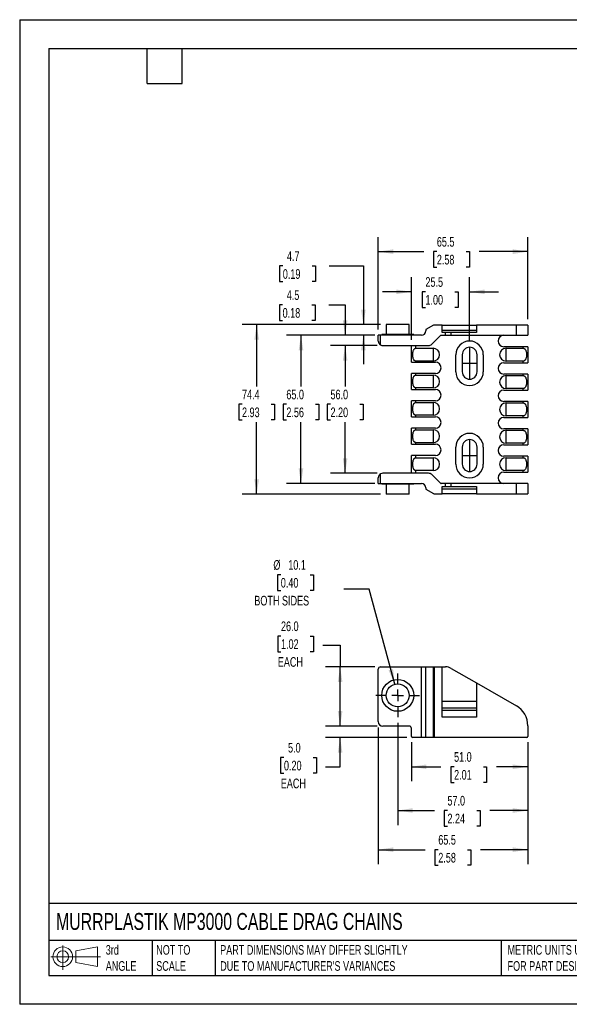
# Model space of a CAD drawing. Header units: millimetres. Extents: x 0 to 559, y 0 to 432.
# Tile 1 of 5: x 0 to 241, y 0 to 432. Entities that reach past the tile are written whole.
import ezdxf

# ---------------------------------------------------------------- set-up
doc = ezdxf.new("R2010")
doc.units = ezdxf.units.MM
doc.header["$LTSCALE"] = 2
doc.linetypes.add('CENTERX2', pattern=[20.32, 12.7, -2.54, 2.54, -2.54])
doc.layers.add('CENTER', color=40, linetype='CENTERX2')
doc.layers.add('DIMENSIONS', color=140, linetype='Continuous', lineweight=25)
doc.layers.add('TEXT', color=140, linetype='Continuous', lineweight=25)
doc.styles.add('SLDTEXTSTYLE0', font='TXT', dxfattribs={"width": 0.7})
doc.dimstyles.new('SLDDIMSTYLE0', dxfattribs={"dimtxt": 4.316016, "dimasz": 6.604, "dimexe": 0, "dimexo": 0.0625, "dimgap": 1.079004, "dimtad": 0, "dimtih": 1, "dimtoh": 1, "dimdec": 1, "dimrnd": 1e-09, "dimzin": 4, "dimdsep": 46, "dimtxsty": 'SLDTEXTSTYLE0', "dimsah": 1, "dimcen": 0.09, "dimadec": 0, "dimazin": 1, "dimtfac": 1, "dimtdec": 1, "dimtofl": 0, "dimtmove": 0, "dimatfit": 3, "dimfxl": 0, "dimfrac": 2, "dimtolj": 1, "dimtzin": 12, "dimarcsym": 0})
doc.dimstyles.new('SLDDIMSTYLE1', dxfattribs={"dimtxt": 4.316016, "dimasz": 6.604, "dimexe": 0, "dimexo": 0.0625, "dimgap": 1.079004, "dimtad": 0, "dimtih": 1, "dimtoh": 1, "dimdec": 1, "dimrnd": 1e-09, "dimzin": 12, "dimdsep": 46, "dimtxsty": 'SLDTEXTSTYLE0', "dimsah": 1, "dimcen": 0.09, "dimadec": 0, "dimazin": 3, "dimtfac": 1, "dimtdec": 1, "dimtofl": 0, "dimtmove": 0, "dimatfit": 3, "dimfxl": 0, "dimfrac": 2, "dimtolj": 1, "dimtzin": 12, "dimarcsym": 0})
doc.dimstyles.new('SLDDIMSTYLE2', dxfattribs={"dimtxt": 4.316016, "dimasz": 6.604, "dimexe": 0, "dimexo": 0.0625, "dimgap": 1.079004, "dimtad": 0, "dimtih": 1, "dimtoh": 1, "dimdec": 1, "dimrnd": 1e-09, "dimzin": 12, "dimdsep": 46, "dimtxsty": 'SLDTEXTSTYLE0', "dimsah": 1, "dimcen": 0, "dimadec": 0, "dimazin": 3, "dimtfac": 1, "dimtdec": 1, "dimtofl": 0, "dimtmove": 0, "dimatfit": 3, "dimfxl": 0, "dimfrac": 2, "dimtolj": 1, "dimtzin": 12, "dimarcsym": 0})
doc.dimstyles.new('SLDDIMSTYLE4', dxfattribs={"dimtxt": 4.316016, "dimasz": 6.604, "dimexe": 0, "dimexo": 0.0625, "dimgap": 1.079004, "dimtad": 0, "dimtih": 1, "dimtoh": 1, "dimdec": 1, "dimrnd": 1e-09, "dimzin": 4, "dimdsep": 46, "dimtxsty": 'SLDTEXTSTYLE0', "dimsah": 1, "dimcen": 0.09, "dimadec": 0, "dimazin": 1, "dimtfac": 1, "dimtdec": 1, "dimtmove": 0, "dimatfit": 0, "dimfxl": 0, "dimfrac": 2, "dimtolj": 1, "dimtzin": 12, "dimarcsym": 0})
doc.dimstyles.new('SLDDIMSTYLE5', dxfattribs={"dimtxt": 4.316016, "dimasz": 6.604, "dimexe": 0, "dimexo": 0.0625, "dimgap": 1.079004, "dimtad": 0, "dimtih": 1, "dimtoh": 1, "dimdec": 1, "dimrnd": 1e-09, "dimzin": 12, "dimdsep": 46, "dimtxsty": 'SLDTEXTSTYLE0', "dimsah": 1, "dimcen": 0.09, "dimadec": 0, "dimazin": 3, "dimtfac": 1, "dimtdec": 1, "dimtmove": 0, "dimatfit": 0, "dimfxl": 0, "dimfrac": 2, "dimtolj": 1, "dimtzin": 12, "dimarcsym": 0})

# ---------------------------------------------------------------- blocks, each defined once
blk = doc.blocks.new('Block11')
at = {"color": 7, "linetype": 'Continuous', "lineweight": 18}
for p, q in [((5.18, 10.62), (5.18, 0)), ((10.96, 8.33), (20.35, 10.06)), ((20.35, 10.06), (20.35, 1.46)), ((0, 5.76), (21.75, 5.76)), ((10.96, 3.19), (10.96, 8.33)), ((10.96, 3.19), (20.35, 1.46))]:
    blk.add_line(p, q, dxfattribs=at)
for radius in [4.3, 2.57]:
    blk.add_circle((5.18, 5.76), radius, dxfattribs=at)
blk = doc.blocks.new('Block12')
at = {"color": 7, "linetype": 'Continuous'}
blk.add_blockref('Block11', (0, 0), dxfattribs=at)
blk = doc.blocks.new('_D_3')
at = {"layer": 'DIMENSIONS'}
for p, q in [((171.59, 114.95), (171.59, 97.83)), ((222.59, 114.95), (222.59, 97.83)), ((171.59, 104.18), (184.55, 104.18)), ((190.28, 104.18), (188.83, 104.18)), ((188.83, 104.18), (188.83, 97.32)), ((203.11, 104.18), (204.56, 104.18)), ((204.56, 104.18), (204.56, 97.32)), ((222.59, 104.18), (208.83, 104.18)), ((188.83, 97.32), (190.28, 97.32)), ((204.56, 97.32), (203.11, 97.32))]:
    blk.add_line(p, q, dxfattribs=at)
for points in [[(171.59, 104.18), (178.2, 103.16), (178.2, 105.19)], [(222.59, 104.18), (215.99, 105.19), (215.99, 103.16)]]:
    blk.add_solid(points, dxfattribs=at)
at = {"layer": 'DIMENSIONS', "char_height": 4.233, "attachment_point": 1, "style": 'SLDTEXTSTYLE0'}
for s, insert in [('51.0', (190.28, 110.6)), ('2.01', (190.28, 102.77))]:
    blk.add_mtext(s, dxfattribs=dict(at, insert=insert))
blk = doc.blocks.new('_D_4')
at = {"layer": 'DIMENSIONS'}
for p, q in [((165.59, 123.41), (165.59, 78.64)), ((222.59, 114.95), (222.59, 78.64)), ((165.59, 84.99), (181.65, 84.99)), ((187.38, 84.99), (185.93, 84.99)), ((185.93, 84.99), (185.93, 78.13)), ((200.21, 84.99), (201.66, 84.99)), ((201.66, 84.99), (201.66, 78.13)), ((222.59, 84.99), (205.94, 84.99)), ((185.93, 78.13), (187.38, 78.13)), ((201.66, 78.13), (200.21, 78.13))]:
    blk.add_line(p, q, dxfattribs=at)
for points in [[(165.59, 84.99), (172.2, 83.97), (172.2, 86.01)], [(222.59, 84.99), (215.99, 86.01), (215.99, 83.97)]]:
    blk.add_solid(points, dxfattribs=at)
at = {"layer": 'DIMENSIONS', "char_height": 4.233, "attachment_point": 1, "style": 'SLDTEXTSTYLE0'}
for s, insert in [('57.0', (187.38, 91.41)), ('2.24', (187.38, 83.59))]:
    blk.add_mtext(s, dxfattribs=dict(at, insert=insert))
blk = doc.blocks.new('_D_5')
at = {"layer": 'DIMENSIONS'}
for p, q in [((157.09, 121.45), (157.09, 61.47)), ((222.59, 114.95), (222.59, 61.47)), ((157.09, 67.82), (177.64, 67.82)), ((183.37, 67.82), (181.92, 67.82)), ((181.92, 67.82), (181.92, 60.96)), ((196.19, 67.82), (197.64, 67.82)), ((197.64, 67.82), (197.64, 60.96)), ((222.59, 67.82), (201.92, 67.82)), ((181.92, 60.96), (183.37, 60.96)), ((197.64, 60.96), (196.19, 60.96))]:
    blk.add_line(p, q, dxfattribs=at)
for points in [[(157.09, 67.82), (163.7, 66.81), (163.7, 68.84)], [(222.59, 67.82), (215.99, 68.84), (215.99, 66.81)]]:
    blk.add_solid(points, dxfattribs=at)
at = {"layer": 'DIMENSIONS', "char_height": 4.233, "attachment_point": 1, "style": 'SLDTEXTSTYLE0'}
for s, insert in [('65.5', (183.37, 74.25)), ('2.58', (183.37, 66.42))]:
    blk.add_mtext(s, dxfattribs=dict(at, insert=insert))
blk = doc.blocks.new('_D_9')
at = {"layer": 'DIMENSIONS'}
for p, q in [((140.37, 121.99), (140.37, 134.69)), ((156.55, 121.99), (134.02, 121.99)), ((169.55, 116.99), (134.02, 116.99)), ((140.37, 104.18), (140.37, 116.99)), ((115.76, 108.21), (114.31, 108.21)), ((114.31, 108.21), (114.31, 101.35)), ((128.59, 108.21), (130.04, 108.21)), ((130.04, 108.21), (130.04, 101.35)), ((134.02, 104.18), (140.37, 104.18)), ((114.31, 101.35), (115.76, 101.35)), ((130.04, 101.35), (128.59, 101.35))]:
    blk.add_line(p, q, dxfattribs=at)
for points in [[(140.37, 121.99), (141.39, 128.59), (139.35, 128.59)], [(140.37, 116.99), (139.35, 110.39), (141.39, 110.39)]]:
    blk.add_solid(points, dxfattribs=at)
at = {"layer": 'DIMENSIONS', "char_height": 4.233, "attachment_point": 1, "style": 'SLDTEXTSTYLE0'}
for s, insert in [('5.0', (117.56, 114.64)), ('0.20', (115.76, 106.81)), ('EACH', (114.37, 98.99))]:
    blk.add_mtext(s, dxfattribs=dict(at, insert=insert))
blk = doc.blocks.new('_D_10')
at = {"layer": 'DIMENSIONS'}
for p, q in [((114.46, 161.49), (113.01, 161.49)), ((113.01, 161.49), (113.01, 154.63)), ((127.28, 161.49), (128.73, 161.49)), ((128.73, 161.49), (128.73, 154.63)), ((132.72, 157.45), (140.37, 157.45)), ((140.37, 157.45), (140.37, 147.99)), ((113.01, 154.63), (114.46, 154.63)), ((128.73, 154.63), (127.28, 154.63)), ((155.55, 147.99), (134.02, 147.99)), ((140.37, 121.99), (140.37, 147.99)), ((156.55, 121.99), (134.02, 121.99))]:
    blk.add_line(p, q, dxfattribs=at)
for points in [[(140.37, 147.99), (139.35, 141.39), (141.39, 141.39)], [(140.37, 121.99), (141.39, 128.59), (139.35, 128.59)]]:
    blk.add_solid(points, dxfattribs=at)
at = {"layer": 'DIMENSIONS', "char_height": 4.233, "attachment_point": 1, "style": 'SLDTEXTSTYLE0'}
for s, insert in [('26.0', (114.46, 167.91)), ('1.02', (114.46, 160.09)), ('EACH', (113.07, 152.26))]:
    blk.add_mtext(s, dxfattribs=dict(at, insert=insert))
blk = doc.blocks.new('_D_11')
at = {"layer": 'DIMENSIONS'}
for p, q in [((114.38, 188.38), (112.93, 188.38)), ((112.93, 188.38), (112.93, 181.52)), ((127.21, 188.38), (128.66, 188.38)), ((128.66, 188.38), (128.66, 181.52)), ((112.93, 181.52), (114.38, 181.52)), ((128.66, 181.52), (127.21, 181.52)), ((153.1, 182.11), (141.99, 182.11)), ((164.29, 140.37), (153.1, 182.11))]:
    blk.add_line(p, q, dxfattribs=at)
blk.add_solid([(164.29, 140.37), (163.56, 147.01), (161.59, 146.48)], dxfattribs=at)
at = {"layer": 'DIMENSIONS', "char_height": 4.233, "attachment_point": 1, "style": 'SLDTEXTSTYLE0'}
for s, insert in [('%%c', (111.12, 194.8)), ('10.1', (117.64, 194.8)), ('0.40', (114.38, 186.98)), ('BOTH SIDES', (102.78, 179.15))]:
    blk.add_mtext(s, dxfattribs=dict(at, insert=insert))
blk = doc.blocks.new('SW_CENTERMARKSYMBOL_0')
at = {"layer": 'CENTER', "color": 0}
for p, q in [((0, 5.08), (0, 9.54)), ((-5.08, 0), (-9.54, 0)), ((0, 0), (-2.54, 0)), ((0, 0), (0, 2.54)), ((0, 0), (0, -2.54)), ((0, 0), (2.54, 0)), ((5.08, 0), (9.54, 0)), ((0, -5.08), (0, -9.54))]:
    blk.add_line(p, q, dxfattribs=at)
blk = doc.blocks.new('_D_16')
at = {"layer": 'DIMENSIONS'}
for p, q in [((171.59, 291.43), (171.59, 318.82)), ((197.09, 290.68), (197.09, 318.82)), ((171.59, 312.47), (158.89, 312.47)), ((177.74, 312.47), (176.3, 312.47)), ((176.3, 312.47), (176.3, 305.61)), ((190.57, 312.47), (192.02, 312.47)), ((192.02, 312.47), (192.02, 305.61)), ((197.09, 312.47), (209.79, 312.47)), ((176.3, 305.61), (177.74, 305.61)), ((192.02, 305.61), (190.57, 305.61))]:
    blk.add_line(p, q, dxfattribs=at)
for points in [[(171.59, 312.47), (164.99, 313.48), (164.99, 311.45)], [(197.09, 312.47), (203.7, 311.45), (203.7, 313.48)]]:
    blk.add_solid(points, dxfattribs=at)
at = {"layer": 'DIMENSIONS', "char_height": 4.233, "attachment_point": 1, "style": 'SLDTEXTSTYLE0'}
for s, insert in [('25.5', (177.74, 318.89)), ('1.00', (177.74, 311.06))]:
    blk.add_mtext(s, dxfattribs=dict(at, insert=insert))
blk = doc.blocks.new('_D_19')
at = {"layer": 'DIMENSIONS'}
for p, q in [((157.09, 295.93), (157.09, 336.44)), ((222.59, 300.43), (222.59, 336.44)), ((157.09, 330.09), (177, 330.09)), ((182.73, 330.09), (181.28, 330.09)), ((181.28, 330.09), (181.28, 323.23)), ((195.55, 330.09), (197, 330.09)), ((197, 330.09), (197, 323.23)), ((222.59, 330.09), (201.28, 330.09)), ((181.28, 323.23), (182.73, 323.23)), ((197, 323.23), (195.55, 323.23))]:
    blk.add_line(p, q, dxfattribs=at)
for points in [[(157.09, 330.09), (163.7, 329.07), (163.7, 331.11)], [(222.59, 330.09), (215.99, 331.11), (215.99, 329.07)]]:
    blk.add_solid(points, dxfattribs=at)
at = {"layer": 'DIMENSIONS', "char_height": 4.233, "attachment_point": 1, "style": 'SLDTEXTSTYLE0'}
for s, insert in [('65.5', (182.73, 336.51)), ('2.58', (182.73, 328.69))]:
    blk.add_mtext(s, dxfattribs=dict(at, insert=insert))
blk = doc.blocks.new('_D_20')
at = {"layer": 'DIMENSIONS'}
for p, q in [((156.55, 288.89), (136.22, 288.89)), ((142.57, 288.89), (142.57, 270.96)), ((136.15, 263.13), (134.7, 263.13)), ((134.7, 263.13), (134.7, 256.27)), ((148.98, 263.13), (150.43, 263.13)), ((150.43, 263.13), (150.43, 256.27)), ((134.7, 256.27), (136.15, 256.27)), ((142.57, 232.89), (142.57, 255.3)), ((150.43, 256.27), (148.98, 256.27)), ((156.55, 232.89), (136.22, 232.89))]:
    blk.add_line(p, q, dxfattribs=at)
for points in [[(142.57, 288.89), (141.55, 282.29), (143.58, 282.29)], [(142.57, 232.89), (143.58, 239.49), (141.55, 239.49)]]:
    blk.add_solid(points, dxfattribs=at)
at = {"layer": 'DIMENSIONS', "char_height": 4.233, "attachment_point": 1, "style": 'SLDTEXTSTYLE0'}
for s, insert in [('56.0', (136.15, 269.55)), ('2.20', (136.15, 261.73))]:
    blk.add_mtext(s, dxfattribs=dict(at, insert=insert))
blk = doc.blocks.new('_D_21')
at = {"layer": 'DIMENSIONS'}
for p, q in [((115.18, 306.73), (113.74, 306.73)), ((113.74, 306.73), (113.74, 299.87)), ((128.01, 306.73), (129.46, 306.73)), ((129.46, 306.73), (129.46, 299.87)), ((135.43, 306.73), (142.57, 306.73)), ((142.57, 306.73), (142.57, 293.39)), ((113.74, 299.87), (115.18, 299.87)), ((129.46, 299.87), (128.01, 299.87)), ((155.55, 293.39), (136.22, 293.39)), ((156.55, 288.89), (136.22, 288.89)), ((142.57, 288.89), (142.57, 276.19))]:
    blk.add_line(p, q, dxfattribs=at)
for points in [[(142.57, 293.39), (143.58, 299.99), (141.55, 299.99)], [(142.57, 288.89), (141.55, 282.29), (143.58, 282.29)]]:
    blk.add_solid(points, dxfattribs=at)
at = {"layer": 'DIMENSIONS', "char_height": 4.233, "attachment_point": 1, "style": 'SLDTEXTSTYLE0'}
for s, insert in [('4.5', (116.98, 313.15)), ('0.18', (115.18, 305.33))]:
    blk.add_mtext(s, dxfattribs=dict(at, insert=insert))
blk = doc.blocks.new('_D_22')
at = {"layer": 'DIMENSIONS'}
for p, q in [((115.27, 323.79), (113.82, 323.79)), ((113.82, 323.79), (113.82, 316.93)), ((128.1, 323.79), (129.55, 323.79)), ((129.55, 323.79), (129.55, 316.93)), ((135.52, 323.79), (150.55, 323.79)), ((150.55, 323.79), (150.55, 298.09)), ((113.82, 316.93), (115.27, 316.93)), ((129.55, 316.93), (128.1, 316.93)), ((158, 298.09), (144.2, 298.09)), ((155.55, 293.39), (144.2, 293.39)), ((150.55, 293.39), (150.55, 280.69))]:
    blk.add_line(p, q, dxfattribs=at)
for points in [[(150.55, 298.09), (151.56, 304.69), (149.53, 304.69)], [(150.55, 293.39), (149.53, 286.79), (151.56, 286.79)]]:
    blk.add_solid(points, dxfattribs=at)
at = {"layer": 'DIMENSIONS', "char_height": 4.233, "attachment_point": 1, "style": 'SLDTEXTSTYLE0'}
for s, insert in [('4.7', (117.07, 330.22)), ('0.19', (115.27, 322.39))]:
    blk.add_mtext(s, dxfattribs=dict(at, insert=insert))
blk = doc.blocks.new('_D_23')
at = {"layer": 'DIMENSIONS'}
for p, q in [((155.55, 293.39), (116.87, 293.39)), ((123.22, 293.39), (123.22, 270.96)), ((116.81, 263.13), (115.36, 263.13)), ((115.36, 263.13), (115.36, 256.27)), ((129.63, 263.13), (131.08, 263.13)), ((131.08, 263.13), (131.08, 256.27)), ((115.36, 256.27), (116.81, 256.27)), ((123.22, 228.39), (123.22, 255.3)), ((131.08, 256.27), (129.63, 256.27)), ((155.55, 228.39), (116.87, 228.39))]:
    blk.add_line(p, q, dxfattribs=at)
for points in [[(123.22, 293.39), (122.2, 286.79), (124.24, 286.79)], [(123.22, 228.39), (124.24, 234.99), (122.2, 234.99)]]:
    blk.add_solid(points, dxfattribs=at)
at = {"layer": 'DIMENSIONS', "char_height": 4.233, "attachment_point": 1, "style": 'SLDTEXTSTYLE0'}
for s, insert in [('65.0', (116.81, 269.55)), ('2.56', (116.81, 261.73))]:
    blk.add_mtext(s, dxfattribs=dict(at, insert=insert))
blk = doc.blocks.new('_D_24')
at = {"layer": 'DIMENSIONS'}
for p, q in [((158, 298.09), (97.45, 298.09)), ((103.8, 298.09), (103.8, 270.96)), ((97.39, 263.13), (95.94, 263.13)), ((95.94, 263.13), (95.94, 256.27)), ((110.22, 263.13), (111.67, 263.13)), ((111.67, 263.13), (111.67, 256.27)), ((95.94, 256.27), (97.39, 256.27)), ((103.8, 223.69), (103.8, 255.3)), ((111.67, 256.27), (110.22, 256.27)), ((158, 223.69), (97.45, 223.69))]:
    blk.add_line(p, q, dxfattribs=at)
for points in [[(103.8, 298.09), (102.79, 291.49), (104.82, 291.49)], [(103.8, 223.69), (104.82, 230.29), (102.79, 230.29)]]:
    blk.add_solid(points, dxfattribs=at)
at = {"layer": 'DIMENSIONS', "char_height": 4.233, "attachment_point": 1, "style": 'SLDTEXTSTYLE0'}
for s, insert in [('74.4', (97.39, 269.55)), ('2.93', (97.39, 261.73))]:
    blk.add_mtext(s, dxfattribs=dict(at, insert=insert))

msp = doc.modelspace()

# ---------------------------------------------------------------- linework, layer by layer
at = {"color": 7, "linetype": 'Continuous'}
for p, q in [((0, 431.81), (0, 0.01)), ((0, 431.81), (558.8, 431.81)), ((558.8, 0.01), (0, 0.01))]:
    msp.add_line(p, q, dxfattribs=at)
for p, q in [((160.54, 298.09), (160.54, 293.69)), ((170.64, 298.09), (160.54, 298.09)), ((170.64, 293.69), (170.64, 298.09)), ((158.59, 293.69), (158.59, 293.39)), ((172.59, 293.69), (158.59, 293.69)), ((172.59, 293.39), (172.59, 293.69)), ((181.29, 297.82), (177.91, 295.87)), ((177.91, 295.87), (177.91, 295.33)), ((185.09, 297.89), (181.54, 297.89)), ((185.09, 294.69), (185.09, 297.89)), ((185.09, 297.89), (200.09, 297.89)), ((185.09, 295.69), (200.09, 295.69)), ((186.55, 294.69), (185.09, 294.69)), ((186.55, 293.39), (186.55, 294.69)), ((189.05, 294.69), (186.55, 294.69)), ((189.05, 293.39), (189.05, 294.69)), ((200.09, 294.69), (189.05, 294.69)), ((200.09, 297.89), (200.09, 294.69)), ((217.59, 297.89), (200.09, 297.89)), ((217.59, 293.39), (217.59, 297.89)), ((222.59, 297.89), (217.59, 297.89)), ((222.59, 297.89), (222.59, 293.39)), ((157.09, 290.89), (157.09, 293.39)), ((158.09, 293.39), (157.09, 293.39)), ((158.09, 289.16), (158.09, 293.39)), ((175.97, 293.39), (158.09, 293.39)), ((180.53, 289.48), (184.33, 293.28)), ((184.6, 293.39), (186.55, 293.39)), ((186.55, 293.39), (189.05, 293.39)), ((189.05, 293.39), (217.59, 293.39)), ((217.59, 293.39), (222.59, 293.39)), ((159.09, 288.89), (179.11, 288.89)), ((171.59, 281.64), (171.59, 288.89)), ((173.59, 287.73), (173.59, 288.89)), ((173.59, 287.73), (181.09, 287.73)), ((181.09, 287.73), (181.09, 282.06)), ((220.59, 288.39), (212.09, 288.39)), ((213.09, 287.73), (220.59, 287.73)), ((213.09, 282.06), (213.09, 287.73)), ((220.59, 287.73), (220.59, 288.39)), ((222.59, 288.39), (220.59, 288.39)), ((222.59, 288.39), (222.59, 281.39)), ((171.59, 281.64), (173.59, 281.64)), ((173.59, 281.64), (173.59, 282.06)), ((181.09, 282.06), (173.59, 282.06)), ((173.59, 281.64), (182.09, 281.64)), ((191.09, 277.39), (191.09, 284.89)), ((193.84, 284.89), (193.84, 277.39)), ((200.34, 277.39), (200.34, 284.89)), ((203.09, 284.89), (203.09, 277.39)), ((212.09, 281.39), (220.59, 281.39)), ((220.59, 282.06), (213.09, 282.06)), ((220.59, 281.39), (220.59, 282.06)), ((220.59, 281.39), (222.59, 281.39)), ((171.59, 269.64), (171.59, 276.64)), ((173.59, 276.64), (171.59, 276.64)), ((173.59, 275.98), (173.59, 276.64)), ((182.09, 276.64), (173.59, 276.64)), ((220.59, 276.39), (212.09, 276.39)), ((220.59, 275.73), (220.59, 276.39)), ((222.59, 276.39), (220.59, 276.39)), ((222.59, 276.39), (222.59, 269.39)), ((173.59, 275.98), (181.09, 275.98)), ((181.09, 275.98), (181.09, 270.31)), ((213.09, 275.73), (220.59, 275.73)), ((213.09, 270.06), (213.09, 275.73)), ((171.59, 269.64), (173.59, 269.64)), ((173.59, 269.64), (173.59, 270.31)), ((181.09, 270.31), (173.59, 270.31)), ((173.59, 269.64), (182.09, 269.64)), ((212.09, 269.39), (220.59, 269.39)), ((220.59, 270.06), (213.09, 270.06)), ((220.59, 269.39), (220.59, 270.06)), ((220.59, 269.39), (222.59, 269.39)), ((171.59, 257.64), (171.59, 264.64)), ((173.59, 264.64), (171.59, 264.64)), ((173.59, 263.98), (173.59, 264.64)), ((182.09, 264.64), (173.59, 264.64)), ((173.59, 263.98), (181.09, 263.98)), ((181.09, 263.98), (181.09, 258.31)), ((220.59, 264.39), (212.09, 264.39)), ((213.09, 263.73), (220.59, 263.73)), ((213.09, 258.06), (213.09, 263.73)), ((220.59, 263.73), (220.59, 264.39)), ((222.59, 264.39), (220.59, 264.39)), ((222.59, 264.39), (222.59, 257.39)), ((171.59, 257.64), (173.59, 257.64)), ((173.59, 257.64), (173.59, 258.31)), ((181.09, 258.31), (173.59, 258.31)), ((173.59, 257.64), (182.09, 257.64)), ((212.09, 257.39), (220.59, 257.39)), ((220.59, 258.06), (213.09, 258.06)), ((220.59, 257.39), (220.59, 258.06)), ((220.59, 257.39), (222.59, 257.39)), ((171.59, 245.64), (171.59, 252.64)), ((173.59, 252.64), (171.59, 252.64)), ((173.59, 251.98), (173.59, 252.64)), ((182.09, 252.64), (173.59, 252.64)), ((173.59, 251.98), (181.09, 251.98)), ((181.09, 251.98), (181.09, 246.31)), ((220.59, 252.39), (212.09, 252.39)), ((213.09, 251.73), (220.59, 251.73)), ((213.09, 246.06), (213.09, 251.73)), ((220.59, 251.73), (220.59, 252.39)), ((222.59, 252.39), (220.59, 252.39)), ((222.59, 252.39), (222.59, 245.39)), ((173.59, 245.64), (173.59, 246.31)), ((181.09, 246.31), (173.59, 246.31)), ((171.59, 245.64), (173.59, 245.64)), ((173.59, 245.64), (182.09, 245.64)), ((191.09, 236.89), (191.09, 244.39)), ((193.84, 244.39), (193.84, 236.89)), ((200.34, 236.89), (200.34, 244.39)), ((203.09, 244.39), (203.09, 236.89)), ((212.09, 245.39), (220.59, 245.39)), ((220.59, 246.06), (213.09, 246.06)), ((220.59, 245.39), (220.59, 246.06)), ((220.59, 245.39), (222.59, 245.39)), ((171.59, 232.89), (171.59, 240.64)), ((173.59, 240.64), (171.59, 240.64)), ((173.59, 239.73), (173.59, 240.64)), ((182.09, 240.64), (173.59, 240.64)), ((173.59, 239.73), (181.09, 239.73)), ((181.09, 239.73), (181.09, 234.06)), ((220.59, 240.39), (212.09, 240.39)), ((213.09, 239.73), (220.59, 239.73)), ((213.09, 234.06), (213.09, 239.73)), ((220.59, 239.73), (220.59, 240.39)), ((222.59, 240.39), (220.59, 240.39)), ((222.59, 240.39), (222.59, 233.39)), ((173.59, 232.89), (173.59, 234.06)), ((181.09, 234.06), (173.59, 234.06)), ((212.09, 233.39), (220.59, 233.39)), ((220.59, 234.06), (213.09, 234.06)), ((220.59, 233.39), (220.59, 234.06)), ((220.59, 233.39), (222.59, 233.39)), ((157.09, 228.39), (157.09, 230.89)), ((158.09, 228.39), (158.09, 232.62)), ((179.11, 232.89), (159.09, 232.89)), ((184.33, 228.51), (180.53, 232.3)), ((157.09, 228.39), (158.09, 228.39)), ((158.09, 228.39), (175.97, 228.39)), ((158.59, 228.39), (158.59, 228.09)), ((172.59, 228.09), (158.59, 228.09)), ((160.54, 228.09), (160.54, 223.69)), ((170.64, 223.69), (170.64, 228.09)), ((172.59, 228.09), (172.59, 228.39)), ((177.91, 226.45), (177.91, 225.91)), ((177.91, 225.91), (181.29, 223.96)), ((186.55, 228.39), (184.6, 228.39)), ((185.09, 223.89), (185.09, 227.09)), ((185.09, 227.09), (186.55, 227.09)), ((185.09, 226.09), (200.09, 226.09)), ((186.55, 227.09), (186.55, 228.39)), ((189.05, 228.39), (186.55, 228.39)), ((186.55, 227.09), (189.05, 227.09)), ((189.05, 227.09), (189.05, 228.39)), ((217.59, 228.39), (189.05, 228.39)), ((189.05, 227.09), (200.09, 227.09)), ((200.09, 227.09), (200.09, 223.89)), ((217.59, 223.89), (217.59, 228.39)), ((222.59, 228.39), (217.59, 228.39)), ((222.59, 228.39), (222.59, 223.89)), ((170.64, 223.69), (160.54, 223.69)), ((181.54, 223.89), (185.09, 223.89)), ((200.09, 223.89), (185.09, 223.89)), ((200.09, 223.89), (217.59, 223.89)), ((217.59, 223.89), (222.59, 223.89)), ((157.09, 123.99), (157.09, 146.99)), ((158.09, 147.99), (175.97, 147.99)), ((175.97, 116.99), (175.97, 147.99)), ((175.97, 147.99), (177.91, 147.99)), ((177.91, 116.99), (177.91, 147.99)), ((177.91, 147.99), (181.29, 147.99)), ((181.29, 116.99), (181.29, 147.99)), ((181.29, 147.99), (181.54, 147.99)), ((181.54, 147.99), (181.54, 116.99)), ((181.54, 147.99), (185.09, 147.99)), ((185.09, 125.99), (185.09, 147.99)), ((185.09, 147.99), (186.55, 147.99)), ((189.05, 147.32), (200.09, 140.95)), ((200.09, 140.95), (200.09, 125.99)), ((200.09, 140.95), (217.59, 130.84)), ((185.09, 132.99), (200.09, 132.99)), ((185.09, 129.99), (200.09, 129.99)), ((185.09, 128.99), (200.09, 128.99)), ((200.09, 125.99), (185.09, 125.99)), ((170.59, 121.99), (159.09, 121.99)), ((171.59, 117.49), (171.59, 120.99)), ((222.59, 122.18), (222.59, 117.49)), ((175.97, 116.99), (172.09, 116.99)), ((177.91, 116.99), (175.97, 116.99)), ((181.29, 116.99), (177.91, 116.99)), ((181.54, 116.99), (181.29, 116.99)), ((222.09, 116.99), (181.54, 116.99))]:
    msp.add_line(p, q)
for radius in [7, 5.05]:
    msp.add_circle((165.59, 135.49), radius)
for centre, radius, start, end in [((175.97, 295.33), 1.94, 270, 0), ((181.54, 297.39), 0.5, 90, 120), ((179.11, 290.89), 2, 270, 315), ((184.6, 293), 0.39, 90, 135), ((197.09, 284.89), 6, 0, 180), ((212.09, 290.89), 2.5, 90, 270), ((159.09, 290.89), 2, 240, 270), ((181.09, 284.89), 2.84, 270, 90), ((197.09, 284.89), 3.25, 0, 180), ((213.09, 284.89), 2.84, 90, 270), ((182.09, 279.14), 2.5, 270, 90), ((212.09, 278.89), 2.5, 90, 270), ((197.09, 277.39), 6, 180, 0), ((197.09, 277.39), 3.25, 180, 0), ((181.09, 273.14), 2.84, 270, 90), ((213.09, 272.89), 2.84, 90, 270), ((182.09, 267.14), 2.5, 270, 90), ((212.09, 266.89), 2.5, 90, 270), ((181.09, 261.14), 2.84, 270, 90), ((213.09, 260.89), 2.84, 90, 270), ((182.09, 255.14), 2.5, 270, 90), ((212.09, 254.89), 2.5, 90, 270), ((181.09, 249.14), 2.84, 270, 90), ((213.09, 248.89), 2.84, 90, 270), ((197.09, 244.39), 6, 0, 180), ((197.09, 244.39), 3.25, 0, 180), ((182.09, 243.14), 2.5, 270, 90), ((212.09, 242.89), 2.5, 90, 270), ((181.09, 236.89), 2.84, 270, 90), ((213.09, 236.89), 2.84, 90, 270), ((197.09, 236.89), 6, 180, 0), ((197.09, 236.89), 3.25, 180, 0), ((212.09, 230.89), 2.5, 90, 270), ((159.09, 230.89), 2, 90, 120), ((179.11, 230.89), 2, 45, 90), ((175.97, 226.45), 1.94, 360, 90), ((184.6, 228.78), 0.39, 225, 270), ((181.54, 224.39), 0.5, 240, 270), ((158.09, 146.99), 1, 90, 180), ((186.55, 142.99), 5, 60, 90), ((212.59, 122.18), 10, 0, 60), ((159.09, 123.99), 2, 180, 270), ((170.59, 120.99), 1, 360, 90), ((172.09, 117.49), 0.5, 180, 270), ((222.09, 117.49), 0.5, 270, 360)]:
    msp.add_arc(centre, radius, start, end)
for points, knots in [([(157.09, 290.89), (157.09, 290.84), (157.1, 290.75), (157.11, 290.62), (157.13, 290.51), (157.16, 290.36), (157.22, 290.17), (157.33, 289.93), (157.47, 289.71), (157.62, 289.53), (157.78, 289.38), (157.93, 289.26), (158.04, 289.19), (158.09, 289.16)], [0, 0, 0, 0, 0.07763, 0.145151, 0.202564, 0.249869, 0.385042, 0.504102, 0.633579, 0.75041, 0.83864, 0.921672, 1, 1, 1, 1]), ([(173.59, 282.06), (173.56, 282.06), (173.5, 282.06), (173.41, 282.07), (173.33, 282.09), (173.24, 282.12), (173.16, 282.16), (173.08, 282.21), (173, 282.27), (172.92, 282.33), (172.77, 282.48), (172.59, 282.74), (172.36, 283.26), (172.2, 283.98), (172.15, 284.89), (172.2, 285.8), (172.36, 286.52), (172.59, 287.04), (172.79, 287.33), (172.98, 287.5), (173.12, 287.6), (173.27, 287.67), (173.43, 287.72), (173.54, 287.72), (173.59, 287.73)], [0, 0, 0, 0, 0.012704, 0.025363, 0.0381, 0.051034, 0.064279, 0.077943, 0.092122, 0.106903, 0.122363, 0.181186, 0.248155, 0.368886, 0.500048, 0.631123, 0.751943, 0.818858, 0.877735, 0.905046, 0.930361, 0.9542, 0.977182, 1, 1, 1, 1]), ([(220.59, 287.73), (220.62, 287.73), (220.68, 287.72), (220.77, 287.71), (220.86, 287.69), (220.94, 287.66), (221.03, 287.62), (221.11, 287.57), (221.19, 287.51), (221.27, 287.45), (221.41, 287.3), (221.6, 287.04), (221.82, 286.52), (221.99, 285.8), (222.04, 284.89), (221.99, 283.99), (221.82, 283.26), (221.6, 282.74), (221.4, 282.46), (221.21, 282.28), (221.07, 282.18), (220.91, 282.11), (220.75, 282.06), (220.65, 282.06), (220.59, 282.06)], [0, 0, 0, 0, 0.012704, 0.025363, 0.0381, 0.051034, 0.064279, 0.077943, 0.092122, 0.106903, 0.122363, 0.181186, 0.248155, 0.368886, 0.500048, 0.631123, 0.751943, 0.818858, 0.877735, 0.905046, 0.930361, 0.9542, 0.977182, 1, 1, 1, 1]), ([(173.59, 270.31), (173.56, 270.31), (173.5, 270.31), (173.41, 270.32), (173.33, 270.34), (173.24, 270.37), (173.16, 270.41), (173.08, 270.46), (173, 270.52), (172.92, 270.58), (172.77, 270.73), (172.59, 270.99), (172.36, 271.51), (172.2, 272.23), (172.15, 273.14), (172.2, 274.05), (172.36, 274.77), (172.59, 275.29), (172.79, 275.58), (172.98, 275.75), (173.12, 275.85), (173.27, 275.92), (173.43, 275.97), (173.54, 275.97), (173.59, 275.98)], [0, 0, 0, 0, 0.012704, 0.025363, 0.0381, 0.051034, 0.064279, 0.077943, 0.092122, 0.106903, 0.122363, 0.181186, 0.248155, 0.368886, 0.500048, 0.631123, 0.751943, 0.818858, 0.877735, 0.905046, 0.930361, 0.9542, 0.977182, 1, 1, 1, 1]), ([(220.59, 275.73), (220.62, 275.73), (220.68, 275.72), (220.77, 275.71), (220.86, 275.69), (220.94, 275.66), (221.03, 275.62), (221.11, 275.57), (221.19, 275.51), (221.27, 275.45), (221.41, 275.3), (221.6, 275.04), (221.82, 274.52), (221.99, 273.8), (222.04, 272.89), (221.99, 271.99), (221.82, 271.26), (221.6, 270.74), (221.4, 270.46), (221.21, 270.28), (221.07, 270.18), (220.91, 270.11), (220.75, 270.06), (220.65, 270.06), (220.59, 270.06)], [0, 0, 0, 0, 0.012704, 0.025363, 0.0381, 0.051034, 0.064279, 0.077943, 0.092122, 0.106903, 0.122363, 0.181186, 0.248155, 0.368886, 0.500048, 0.631123, 0.751943, 0.818858, 0.877735, 0.905046, 0.930361, 0.9542, 0.977182, 1, 1, 1, 1]), ([(173.59, 258.31), (173.56, 258.31), (173.5, 258.31), (173.41, 258.32), (173.33, 258.34), (173.24, 258.37), (173.16, 258.41), (173.08, 258.46), (173, 258.52), (172.92, 258.58), (172.77, 258.73), (172.59, 258.99), (172.36, 259.51), (172.2, 260.23), (172.15, 261.14), (172.2, 262.05), (172.36, 262.77), (172.59, 263.29), (172.79, 263.58), (172.98, 263.75), (173.12, 263.85), (173.27, 263.92), (173.43, 263.97), (173.54, 263.97), (173.59, 263.98)], [0, 0, 0, 0, 0.012704, 0.025363, 0.0381, 0.051034, 0.064279, 0.077943, 0.092122, 0.106903, 0.122363, 0.181186, 0.248155, 0.368886, 0.500048, 0.631123, 0.751943, 0.818858, 0.877735, 0.905046, 0.930361, 0.9542, 0.977182, 1, 1, 1, 1]), ([(220.59, 263.73), (220.62, 263.73), (220.68, 263.72), (220.77, 263.71), (220.86, 263.69), (220.94, 263.66), (221.03, 263.62), (221.11, 263.57), (221.19, 263.51), (221.27, 263.45), (221.41, 263.3), (221.6, 263.04), (221.82, 262.52), (221.99, 261.8), (222.04, 260.89), (221.99, 259.99), (221.82, 259.26), (221.6, 258.74), (221.4, 258.46), (221.21, 258.28), (221.07, 258.18), (220.91, 258.11), (220.75, 258.06), (220.65, 258.06), (220.59, 258.06)], [0, 0, 0, 0, 0.012704, 0.025363, 0.0381, 0.051034, 0.064279, 0.077943, 0.092122, 0.106903, 0.122363, 0.181186, 0.248155, 0.368886, 0.500048, 0.631123, 0.751943, 0.818858, 0.877735, 0.905046, 0.930361, 0.9542, 0.977182, 1, 1, 1, 1]), ([(173.59, 246.31), (173.56, 246.31), (173.5, 246.31), (173.41, 246.32), (173.33, 246.34), (173.24, 246.37), (173.16, 246.41), (173.08, 246.46), (173, 246.52), (172.92, 246.58), (172.77, 246.73), (172.59, 246.99), (172.36, 247.51), (172.2, 248.23), (172.15, 249.14), (172.2, 250.05), (172.36, 250.77), (172.59, 251.29), (172.79, 251.58), (172.98, 251.75), (173.12, 251.85), (173.27, 251.92), (173.43, 251.97), (173.54, 251.97), (173.59, 251.98)], [0, 0, 0, 0, 0.012704, 0.025363, 0.0381, 0.051034, 0.064279, 0.077943, 0.092122, 0.106903, 0.122363, 0.181186, 0.248155, 0.368886, 0.500048, 0.631123, 0.751943, 0.818858, 0.877735, 0.905046, 0.930361, 0.9542, 0.977182, 1, 1, 1, 1]), ([(220.59, 251.73), (220.62, 251.73), (220.68, 251.72), (220.77, 251.71), (220.86, 251.69), (220.94, 251.66), (221.03, 251.62), (221.11, 251.57), (221.19, 251.51), (221.27, 251.45), (221.41, 251.3), (221.6, 251.04), (221.82, 250.52), (221.99, 249.8), (222.04, 248.89), (221.99, 247.99), (221.82, 247.26), (221.6, 246.74), (221.4, 246.46), (221.21, 246.28), (221.07, 246.18), (220.91, 246.11), (220.75, 246.06), (220.65, 246.06), (220.59, 246.06)], [0, 0, 0, 0, 0.0127037, 0.025363, 0.0380998, 0.0510337, 0.0642792, 0.0779428, 0.0921216, 0.1069026, 0.1223627, 0.181186, 0.2481546, 0.3688861, 0.5000483, 0.6311228, 0.7519432, 0.818858, 0.877735, 0.9050462, 0.9303611, 0.9541996, 0.9771824, 1, 1, 1, 1]), ([(173.59, 234.06), (173.56, 234.06), (173.5, 234.06), (173.41, 234.07), (173.33, 234.09), (173.24, 234.12), (173.16, 234.16), (173.08, 234.21), (173, 234.27), (172.92, 234.33), (172.77, 234.48), (172.59, 234.74), (172.36, 235.26), (172.2, 235.98), (172.15, 236.89), (172.2, 237.8), (172.36, 238.52), (172.59, 239.04), (172.79, 239.33), (172.98, 239.5), (173.12, 239.6), (173.27, 239.67), (173.43, 239.72), (173.54, 239.72), (173.59, 239.73)], [0, 0, 0, 0, 0.0127037, 0.025363, 0.0380998, 0.0510337, 0.0642792, 0.0779428, 0.0921216, 0.1069026, 0.1223627, 0.181186, 0.2481546, 0.3688861, 0.5000483, 0.6311228, 0.7519432, 0.818858, 0.877735, 0.9050462, 0.9303611, 0.9541996, 0.9771824, 1, 1, 1, 1]), ([(220.59, 239.73), (220.62, 239.73), (220.68, 239.72), (220.77, 239.71), (220.86, 239.69), (220.94, 239.66), (221.03, 239.62), (221.11, 239.57), (221.19, 239.51), (221.27, 239.45), (221.41, 239.3), (221.6, 239.04), (221.82, 238.52), (221.99, 237.8), (222.04, 236.89), (221.99, 235.99), (221.82, 235.26), (221.6, 234.74), (221.4, 234.46), (221.21, 234.28), (221.07, 234.18), (220.91, 234.11), (220.75, 234.06), (220.65, 234.06), (220.59, 234.06)], [0, 0, 0, 0, 0.012704, 0.025363, 0.0381, 0.051034, 0.064279, 0.077943, 0.092122, 0.106903, 0.122363, 0.181186, 0.248155, 0.368886, 0.500048, 0.631123, 0.751943, 0.818858, 0.877735, 0.905046, 0.930361, 0.9542, 0.977182, 1, 1, 1, 1]), ([(158.09, 232.62), (158.07, 232.61), (158.01, 232.58), (157.94, 232.52), (157.86, 232.47), (157.78, 232.41), (157.71, 232.34), (157.6, 232.23), (157.47, 232.07), (157.33, 231.85), (157.22, 231.61), (157.15, 231.39), (157.1, 231.14), (157.1, 230.98), (157.09, 230.89)], [0, 0, 0, 0, 0.038633, 0.078374, 0.119293, 0.161455, 0.204917, 0.249735, 0.366537, 0.496023, 0.615054, 0.750235, 0.854906, 1, 1, 1, 1])]:
    msp.add_open_spline(points, degree=3, knots=knots)
at = {"layer": 'CENTER'}
for p, q in [((197.09, 288.14), (197.09, 274.14)), ((193.84, 281.14), (200.34, 281.14)), ((197.09, 247.64), (197.09, 233.64)), ((193.84, 240.64), (200.34, 240.64))]:
    msp.add_line(p, q, dxfattribs=at)
at = {"layer": 'TEXT'}
for p, q in [((12.7, 419.1), (546.1, 419.1)), ((12.7, 419.1), (12.7, 12.7)), ((55.88, 403.86), (55.88, 419.1)), ((71.12, 403.86), (71.12, 419.1)), ((55.88, 403.86), (71.12, 403.86)), ((546.1, 44.25), (12.7, 44.25)), ((546.1, 27.94), (12.7, 27.94)), ((58.09, 27.94), (58.09, 12.7)), ((85.67, 27.94), (85.67, 12.7)), ((210.97, 27.94), (210.97, 12.7)), ((12.7, 12.7), (546.1, 12.7))]:
    msp.add_line(p, q, dxfattribs=at)

# ---------------------------------------------------------------- block references
at = {"layer": 'CENTER'}
msp.add_blockref('SW_CENTERMARKSYMBOL_0', (165.59, 135.49), dxfattribs=at)
at = {"layer": 'TEXT'}
msp.add_blockref('Block12', (13.68, 15.11), dxfattribs=at)

# ---------------------------------------------------------------- texts
at = {"layer": 'TEXT', "attachment_point": 1, "style": 'SLDTEXTSTYLE0'}
for s, insert, char_height in [('MURRPLASTIK MP3000 CABLE DRAG CHAINS', (15.93, 40.05), 7.4083), ('3rd^JANGLE', (37.7, 25.99), 4.233), ('NOT TO^JSCALE', (59.81, 25.99), 4.2333), ("PART DIMENSIONS MAY DIFFER SLIGHTLY ^JDUE TO MANUFACTURER'S VARIANCES", (87.83, 25.99), 4.2333), ('METRIC UNITS USED ^JFOR PART DESIGN', (213.71, 25.99), 4.2333)]:
    msp.add_mtext(s, dxfattribs=dict(at, insert=insert, char_height=char_height))

# ---------------------------------------------------------------- dimensions: what is measured, and where the dimension line sits
at = {"layer": 'DIMENSIONS'}
for base, p1, p2, angle, dimstyle, picture, middle in [((157.09, 330.09), (222.59, 297.89), (157.09, 293.39), 0, 'SLDDIMSTYLE1', '_D_19', (189.14, 330.09)), ((150.55, 298.09), (158.09, 293.39), (160.54, 298.09), 90, 'SLDDIMSTYLE5', '_D_22', (150.55, 323.79)), ((171.59, 312.47), (197.09, 288.14), (171.59, 288.89), 0, 'SLDDIMSTYLE5', '_D_16', (184.16, 312.47)), ((142.57, 293.39), (159.09, 288.89), (158.09, 293.39), 90, 'SLDDIMSTYLE5', '_D_21', (142.57, 306.73)), ((103.8, 223.69), (160.54, 298.09), (160.54, 223.69), 90, 'SLDDIMSTYLE1', '_D_24', (103.8, 263.13)), ((123.22, 228.39), (158.09, 293.39), (158.09, 228.39), 90, 'SLDDIMSTYLE0', '_D_23', (123.22, 263.13)), ((142.57, 232.89), (159.09, 288.89), (159.09, 232.89), 90, 'SLDDIMSTYLE0', '_D_20', (142.57, 263.13))]:
    dim = msp.add_linear_dim(base=base, p1=p1, p2=p2, angle=angle, dimstyle=dimstyle, dxfattribs=at)
    dim.commit()
    dim.dimension.update_dxf_attribs({"geometry": picture, "text_midpoint": middle, "dimtype": 160})
dim = msp.add_diameter_dim_2p(p1=(166.9, 130.61), p2=(164.29, 140.37), text='<>\\PBOTH SIDES', dimstyle='SLDDIMSTYLE2', dxfattribs=at)
dim.commit()
dim.dimension.update_dxf_attribs({"geometry": '_D_11', "text_midpoint": (120.79, 184.34), "dimtype": 163})
for base, p2, dimstyle, picture, middle in [((140.37, 147.99), (158.09, 147.99), 'SLDDIMSTYLE0', '_D_10', (140.37, 157.45)), ((140.37, 116.99), (172.09, 116.99), 'SLDDIMSTYLE4', '_D_9', (140.37, 104.18))]:
    dim = msp.add_linear_dim(base=base, p1=(159.09, 121.99), p2=p2, angle=90, text='<>\\PEACH', dimstyle=dimstyle, dxfattribs=at)
    dim.commit()
    dim.dimension.update_dxf_attribs({"geometry": picture, "text_midpoint": middle, "dimtype": 160})
for base, p2, dimstyle, picture, middle in [((165.59, 84.99), (165.59, 125.95), 'SLDDIMSTYLE0', '_D_4', (193.79, 84.99)), ((157.09, 67.82), (157.09, 123.99), 'SLDDIMSTYLE1', '_D_5', (189.78, 67.82)), ((171.59, 104.18), (171.59, 117.49), 'SLDDIMSTYLE0', '_D_3', (196.69, 104.18))]:
    dim = msp.add_linear_dim(base=base, p1=(222.59, 117.49), p2=p2, dimstyle=dimstyle, dxfattribs=at)
    dim.commit()
    dim.dimension.update_dxf_attribs({"geometry": picture, "text_midpoint": middle, "dimtype": 160})

doc.saveas('drawing.dxf')
